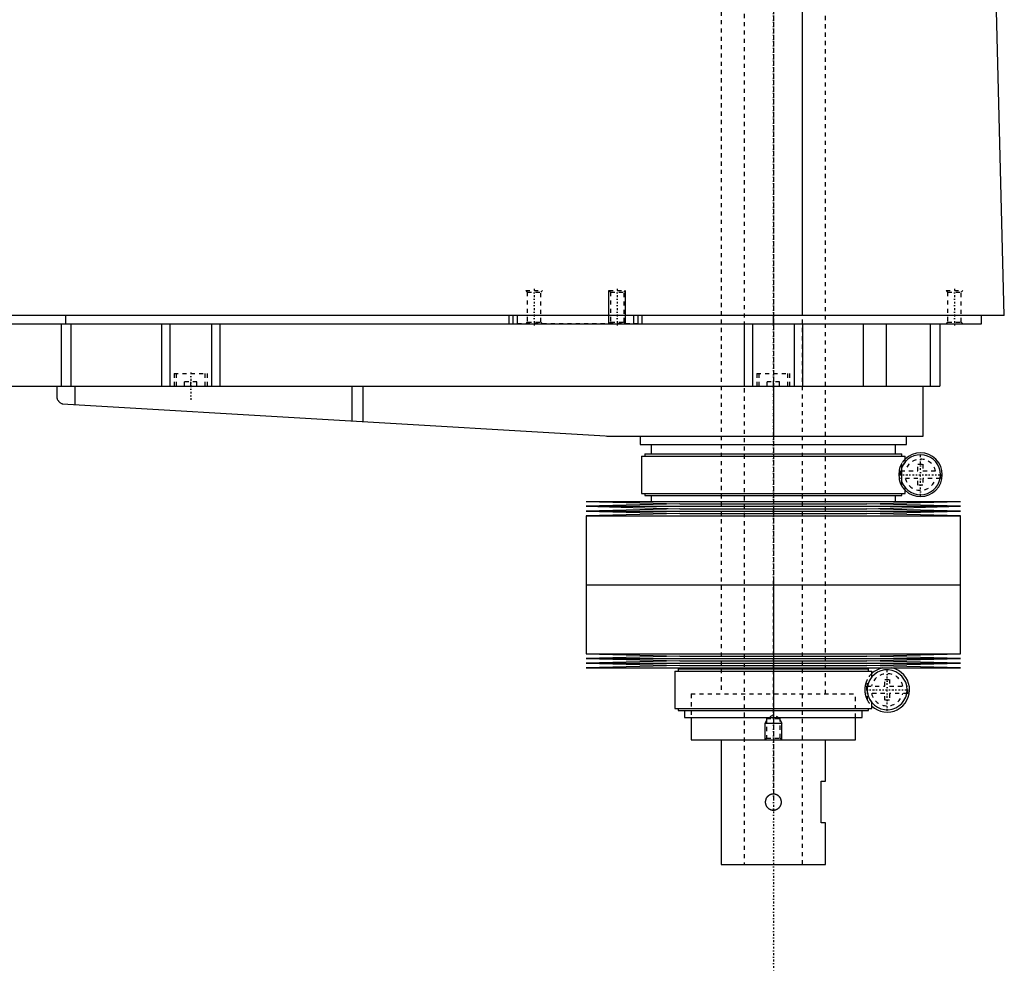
# Model space of a CAD drawing. Extents: x -186 to 1056, y -1 to 900.
# Tile 3 of 4: x 819 to 1056, y 330 to 559. Entities that reach past the tile are written whole.
import ezdxf

# ---------------------------------------------------------------- set-up
doc = ezdxf.new("R2010")
doc.units = 0
doc.linetypes.add('CENTER', pattern=[1.5, 0.45, -0.5, 0.05, -0.5])
doc.linetypes.add('DASHED', pattern=[2, 1, -1])
for name, color, linetype in [('AM_0', 7, 'CONTINUOUS'), ('AM_10', 7, 'CONTINUOUS'), ('AM_3', 7, 'DASHED'), ('AM_7', 7, 'CENTER')]:
    doc.layers.add(name, color=color, linetype=linetype)

msp = doc.modelspace()

# ---------------------------------------------------------------- linework, layer by layer
at = {"layer": 'AM_0', "color": 7, "linetype": 'CONTINUOUS'}
for p, q in [((1007.01, 487.5), (1007.01, 569.6)), ((1055.5, 487.5), (1053.45, 568.63)), ((1055.5, 487.5), (478.96, 487.5)), ((830, 485.5), (830, 487.5)), ((936.5, 485.5), (936.5, 487.5)), ((937.5, 485.5), (937.5, 487.5)), ((938.5, 485.5), (938.5, 487.5)), ((966.5, 485.5), (966.5, 487.5)), ((967.5, 485.5), (967.5, 487.5)), ((968.5, 485.5), (968.5, 487.5)), ((1000, 485.5), (1000, 487.5)), ((1050, 485.5), (1050, 487.5)), ((510, 485.5), (1050, 485.5)), ((828.85, 485.5), (828.85, 470.5)), ((831.18, 485.5), (831.18, 470.5)), ((853, 485.5), (853, 470.5)), ((855, 485.5), (855, 470.5)), ((865, 485.5), (865, 470.5)), ((867, 485.5), (867, 470.5)), ((993, 485.5), (993, 470.5)), ((995, 485.5), (995, 470.5)), ((1005, 485.5), (1005, 470.5)), ((1007, 485.5), (1007, 470.5)), ((1021.56, 485.5), (1021.56, 470.5)), ((1027.09, 485.5), (1027.09, 470.5)), ((1037.69, 485.5), (1037.69, 470.5)), ((1040, 485.5), (1040, 470.5)), ((732, 470.5), (1040, 470.5)), ((827.8, 470.5), (827.8, 467.74)), ((832.14, 470.5), (832.14, 466.1)), ((898.68, 470.5), (898.68, 462.14)), ((901.33, 470.5), (901.33, 461.99)), ((1000, 470.5), (1000, 458.5)), ((1036, 458.5), (1036, 470.5)), ((829.14, 466.27), (959.7, 458.52)), ((960.3, 458.5), (1036, 458.5)), ((968, 458.5), (968, 456.5)), ((1032, 456.5), (1032, 458.5)), ((968, 456.5), (1032, 456.5)), ((970.65, 456.5), (970.65, 454.2)), ((1029.35, 454.2), (1029.35, 456.5)), ((968.35, 453.7), (968.35, 444.7)), ((968.35, 453.7), (1031.65, 453.7)), ((969.15, 454.2), (969.15, 453.7)), ((969.15, 454.2), (1030.85, 454.2)), ((1030.85, 453.7), (1030.85, 454.2)), ((1031.65, 452.26), (1031.65, 453.7)), ((1030.87, 447.49), (1030.87, 450.91)), ((1031.65, 444.7), (1031.65, 446.14)), ((955, 442.75), (977.5, 442.18)), ((955, 442.75), (1045, 442.75)), ((968.35, 444.7), (1031.65, 444.7)), ((969.15, 444.7), (969.15, 444.2)), ((969.15, 444.2), (1030.85, 444.2)), ((970.65, 444.2), (970.65, 442.75)), ((1022.5, 442.18), (1045, 442.75)), ((1029.35, 442.75), (1029.35, 444.2)), ((1030.85, 444.2), (1030.85, 444.7)), ((977.5, 442.18), (955, 441.61)), ((955, 441.61), (977.5, 441.04)), ((955, 441.61), (1045, 441.61)), ((977.5, 441.04), (955, 440.47)), ((955, 440.47), (977.5, 439.9)), ((955, 440.47), (1045, 440.47)), ((977.5, 442.18), (1022.5, 442.18)), ((977.5, 441.04), (1022.5, 441.04)), ((1045, 441.61), (1022.5, 442.18)), ((1022.5, 441.04), (1045, 441.61)), ((1045, 440.47), (1022.5, 441.04)), ((1022.5, 439.9), (1045, 440.47)), ((977.5, 439.9), (955, 439.33)), ((955, 439.33), (955, 422.75)), ((955, 439.33), (1045, 439.33)), ((977.5, 439.9), (1022.5, 439.9)), ((1045, 439.33), (1022.5, 439.9)), ((1045, 422.75), (1045, 439.33)), ((955, 422.75), (1045, 422.75)), ((955, 422.75), (955, 406.17)), ((955, 422.75), (1045, 422.75)), ((1045, 406.17), (1045, 422.75)), ((955, 406.17), (977.5, 405.6)), ((955, 406.17), (1045, 406.17)), ((977.5, 405.6), (955, 405.03)), ((955, 405.03), (977.5, 404.46)), ((955, 405.03), (1045, 405.03)), ((977.5, 405.6), (1022.5, 405.6)), ((1022.5, 405.6), (1045, 406.17)), ((1045, 405.03), (1022.5, 405.6)), ((1022.5, 404.46), (1045, 405.03)), ((977.5, 404.46), (955, 403.89)), ((955, 403.89), (977.5, 403.32)), ((955, 403.89), (1045, 403.89)), ((977.5, 403.32), (955, 402.75)), ((955, 402.75), (1045, 402.75)), ((977.15, 402.5), (977.15, 402)), ((977.15, 402.5), (1022.85, 402.5)), ((977.5, 404.46), (1022.5, 404.46)), ((977.5, 403.32), (1022.5, 403.32)), ((978.65, 402.75), (978.65, 402.5)), ((1021.35, 402.5), (1021.35, 402.75)), ((1045, 403.89), (1022.5, 404.46)), ((1022.5, 403.32), (1045, 403.89)), ((1045, 402.75), (1022.5, 403.32)), ((1022.85, 402), (1022.85, 402.5)), ((976.35, 402), (976.35, 393)), ((976.35, 402), (1023.65, 402)), ((1023.65, 400.56), (1023.65, 402)), ((1022.59, 396.88), (1022.59, 398.12)), ((976.35, 393), (1023.65, 393)), ((977.15, 393), (977.15, 392.5)), ((1022.85, 392.5), (1022.85, 393)), ((1023.65, 393), (1023.65, 394.44)), ((977.15, 392.5), (1022.85, 392.5)), ((978.65, 392.5), (978.65, 390.8)), ((978.65, 390.8), (1021.35, 390.8)), ((980.25, 390.8), (980.25, 385.5)), ((1019.75, 385.5), (1019.75, 390.8)), ((1021.35, 390.8), (1021.35, 392.5)), ((980.25, 385.5), (1019.75, 385.5)), ((987.5, 385.5), (987.5, 355.5)), ((1012.5, 375.5), (1012.5, 385.5)), ((1011.5, 375.5), (1012.5, 375.5)), ((1011.5, 365.5), (1011.5, 375.5)), ((1012.5, 365.5), (1011.5, 365.5)), ((1012.5, 355.5), (1012.5, 365.5)), ((987.5, 355.5), (1012.5, 355.5))]:
    msp.add_line(p, q, dxfattribs=at)
for points in [[(827.8, 467.74, 0), (827.8, 467.74, 0), (827.8, 467.73, 0), (827.8, 467.73, 0), (827.8, 467.73, 0), (827.8, 467.73, 0), (827.8, 467.72, 0), (827.8, 467.72, 0), (827.81, 467.71, 0), (827.81, 467.7, 0), (827.81, 467.69, 0), (827.81, 467.69, 0), (827.81, 467.68, 0), (827.82, 467.67, 0), (827.82, 467.66, 0), (827.82, 467.65, 0), (827.83, 467.64, 0), (827.83, 467.62, 0), (827.83, 467.62, 0), (827.83, 467.61, 0), (827.84, 467.6, 0), (827.84, 467.58, 0), (827.84, 467.58, 0), (827.86, 467.53, 0), (827.89, 467.44, 0), (827.93, 467.34, 0), (827.98, 467.24, 0), (828.04, 467.14, 0), (828.11, 467.04, 0), (828.14, 466.99, 0), (828.18, 466.94, 0), (828.26, 466.84, 0), (828.35, 466.75, 0), (828.45, 466.66, 0), (828.56, 466.57, 0), (828.67, 466.49, 0), (828.73, 466.46, 0), (828.8, 466.42, 0), (828.93, 466.36, 0), (829.07, 466.3, 0), (829.14, 466.27, 0)], [(1000, 368.5, 0), (999.97, 368.5, 0), (999.92, 368.5, 0), (999.86, 368.51, 0), (999.84, 368.51, 0), (999.81, 368.51, 0), (999.75, 368.52, 0), (999.7, 368.53, 0), (999.64, 368.54, 0), (999.59, 368.55, 0), (999.53, 368.56, 0), (999.51, 368.57, 0), (999.48, 368.58, 0), (999.43, 368.6, 0), (999.37, 368.62, 0), (999.32, 368.64, 0), (999.27, 368.66, 0), (999.22, 368.69, 0), (999.19, 368.7, 0), (999.17, 368.71, 0), (999.12, 368.74, 0), (999.07, 368.77, 0), (999.04, 368.78, 0), (999.02, 368.8, 0), (998.97, 368.83, 0), (998.93, 368.87, 0), (998.91, 368.88, 0), (998.88, 368.9, 0), (998.84, 368.94, 0), (998.8, 368.97, 0), (998.76, 369.01, 0), (998.72, 369.05, 0), (998.68, 369.09, 0), (998.66, 369.11, 0), (998.65, 369.13, 0), (998.61, 369.17, 0), (998.58, 369.21, 0), (998.54, 369.26, 0), (998.51, 369.3, 0), (998.48, 369.35, 0), (998.46, 369.37, 0), (998.45, 369.4, 0), (998.42, 369.44, 0), (998.39, 369.49, 0), (998.37, 369.54, 0), (998.34, 369.6, 0), (998.32, 369.65, 0), (998.31, 369.67, 0), (998.29, 369.7, 0), (998.27, 369.75, 0), (998.25, 369.81, 0), (998.24, 369.86, 0), (998.22, 369.92, 0), (998.21, 369.97, 0), (998.2, 370, 0), (998.19, 370.03, 0), (998.18, 370.08, 0), (998.17, 370.14, 0), (998.16, 370.2, 0), (998.15, 370.25, 0), (998.15, 370.31, 0), (998.15, 370.34, 0), (998.14, 370.36, 0), (998.14, 370.42, 0), (998.14, 370.47, 0), (998.14, 370.5, 0), (998.14, 370.53, 0), (998.14, 370.58, 0), (998.14, 370.64, 0), (998.15, 370.66, 0), (998.15, 370.69, 0), (998.15, 370.75, 0), (998.16, 370.8, 0), (998.17, 370.86, 0), (998.18, 370.92, 0), (998.19, 370.97, 0), (998.2, 371, 0), (998.21, 371.03, 0), (998.22, 371.08, 0), (998.24, 371.14, 0), (998.25, 371.19, 0), (998.27, 371.25, 0), (998.29, 371.3, 0), (998.31, 371.33, 0), (998.32, 371.35, 0), (998.34, 371.4, 0), (998.37, 371.46, 0), (998.39, 371.51, 0), (998.42, 371.56, 0), (998.45, 371.6, 0), (998.46, 371.63, 0), (998.48, 371.65, 0), (998.51, 371.7, 0), (998.54, 371.74, 0), (998.58, 371.79, 0), (998.61, 371.83, 0), (998.65, 371.87, 0), (998.66, 371.89, 0), (998.68, 371.91, 0), (998.72, 371.95, 0), (998.76, 371.99, 0), (998.8, 372.03, 0), (998.84, 372.06, 0), (998.88, 372.1, 0), (998.91, 372.12, 0), (998.93, 372.13, 0), (998.97, 372.17, 0), (999.02, 372.2, 0), (999.04, 372.22, 0), (999.07, 372.23, 0), (999.12, 372.26, 0), (999.17, 372.29, 0), (999.19, 372.3, 0), (999.22, 372.31, 0), (999.27, 372.34, 0), (999.32, 372.36, 0), (999.37, 372.38, 0), (999.43, 372.4, 0), (999.48, 372.42, 0), (999.51, 372.43, 0), (999.53, 372.44, 0), (999.59, 372.45, 0), (999.64, 372.46, 0), (999.7, 372.47, 0), (999.75, 372.48, 0), (999.81, 372.49, 0), (999.84, 372.49, 0), (999.86, 372.49, 0), (999.92, 372.5, 0), (999.97, 372.5, 0), (1000, 372.5, 0)], [(1000, 372.5, 0), (1000.03, 372.5, 0), (1000.08, 372.5, 0), (1000.14, 372.49, 0), (1000.16, 372.49, 0), (1000.19, 372.49, 0), (1000.25, 372.48, 0), (1000.3, 372.47, 0), (1000.36, 372.46, 0), (1000.41, 372.45, 0), (1000.47, 372.44, 0), (1000.49, 372.43, 0), (1000.52, 372.42, 0), (1000.57, 372.4, 0), (1000.63, 372.38, 0), (1000.68, 372.36, 0), (1000.73, 372.34, 0), (1000.78, 372.31, 0), (1000.81, 372.3, 0), (1000.83, 372.29, 0), (1000.88, 372.26, 0), (1000.93, 372.23, 0), (1000.96, 372.22, 0), (1000.98, 372.2, 0), (1001.03, 372.17, 0), (1001.07, 372.13, 0), (1001.09, 372.12, 0), (1001.12, 372.1, 0), (1001.16, 372.06, 0), (1001.2, 372.03, 0), (1001.24, 371.99, 0), (1001.28, 371.95, 0), (1001.32, 371.91, 0), (1001.34, 371.89, 0), (1001.35, 371.87, 0), (1001.39, 371.83, 0), (1001.42, 371.79, 0), (1001.46, 371.74, 0), (1001.49, 371.7, 0), (1001.52, 371.65, 0), (1001.54, 371.63, 0), (1001.55, 371.6, 0), (1001.58, 371.56, 0), (1001.61, 371.51, 0), (1001.63, 371.46, 0), (1001.66, 371.4, 0), (1001.68, 371.35, 0), (1001.69, 371.33, 0), (1001.71, 371.3, 0), (1001.73, 371.25, 0), (1001.75, 371.19, 0), (1001.76, 371.14, 0), (1001.78, 371.08, 0), (1001.79, 371.03, 0), (1001.8, 371, 0), (1001.81, 370.97, 0), (1001.82, 370.91, 0), (1001.83, 370.86, 0), (1001.84, 370.8, 0), (1001.85, 370.75, 0), (1001.85, 370.69, 0), (1001.85, 370.66, 0), (1001.86, 370.64, 0), (1001.86, 370.58, 0), (1001.86, 370.53, 0), (1001.86, 370.5, 0), (1001.86, 370.47, 0), (1001.86, 370.42, 0), (1001.86, 370.36, 0), (1001.85, 370.34, 0), (1001.85, 370.31, 0), (1001.85, 370.25, 0), (1001.84, 370.2, 0), (1001.83, 370.14, 0), (1001.82, 370.08, 0), (1001.81, 370.03, 0), (1001.8, 370, 0), (1001.79, 369.97, 0), (1001.78, 369.92, 0), (1001.76, 369.86, 0), (1001.75, 369.81, 0), (1001.73, 369.75, 0), (1001.7, 369.7, 0), (1001.69, 369.67, 0), (1001.68, 369.65, 0), (1001.66, 369.59, 0), (1001.63, 369.54, 0), (1001.61, 369.49, 0), (1001.58, 369.44, 0), (1001.55, 369.39, 0), (1001.53, 369.37, 0), (1001.52, 369.35, 0), (1001.49, 369.3, 0), (1001.46, 369.26, 0), (1001.42, 369.21, 0), (1001.39, 369.17, 0), (1001.35, 369.13, 0), (1001.34, 369.11, 0), (1001.32, 369.09, 0), (1001.28, 369.05, 0), (1001.24, 369.01, 0), (1001.2, 368.97, 0), (1001.16, 368.94, 0), (1001.11, 368.9, 0), (1001.09, 368.88, 0), (1001.07, 368.87, 0), (1001.02, 368.83, 0), (1000.98, 368.8, 0), (1000.95, 368.78, 0), (1000.93, 368.77, 0), (1000.88, 368.74, 0), (1000.83, 368.71, 0), (1000.81, 368.7, 0), (1000.78, 368.69, 0), (1000.73, 368.66, 0), (1000.68, 368.64, 0), (1000.63, 368.62, 0), (1000.57, 368.6, 0), (1000.52, 368.58, 0), (1000.49, 368.57, 0), (1000.46, 368.56, 0), (1000.41, 368.55, 0), (1000.36, 368.54, 0), (1000.3, 368.53, 0), (1000.25, 368.52, 0), (1000.19, 368.51, 0), (1000.16, 368.51, 0), (1000.14, 368.51, 0), (1000.08, 368.5, 0), (1000.03, 368.5, 0), (1000, 368.5, 0)]]:
    msp.add_polyline3d(points, dxfattribs=at)
for centre, radius, start, end in [((960.3, 468.5), 10, 266.6, 270), ((1035.35, 449.2), 5.25, 225.1897, 134.8103), ((1035.35, 449.2), 4.8, 200.9129, 159.0871), ((1027.35, 397.5), 4.8, 187.4315, 172.5685), ((1027.35, 397.5), 5.37, 102.3808, 133.5014), ((1027.35, 397.5), 5.38, 226.4986, 77.6192)]:
    msp.add_arc(centre, radius, start, end, dxfattribs=at)
at = {"layer": 'AM_10', "color": 7, "linetype": 'CONTINUOUS'}
for p, q in [((960.5, 485.5), (960.5, 493.5)), ((964.5, 485.5), (964.5, 493.5)), ((998.38, 390.16), (998, 389.5)), ((998, 385.5), (998, 389.5)), ((998, 389.5), (1002, 389.5)), ((1001.62, 390.16), (1002, 389.5)), ((1002, 385.5), (1002, 389.5))]:
    msp.add_line(p, q, dxfattribs=at)
at = {"layer": 'AM_3', "color": 6, "linetype": 'DASHED'}
for p, q in [((993, 874), (993, 355.5)), ((1007, 355.5), (1007, 874)), ((987.5, 858.5), (987.5, 396.5)), ((1012.5, 396.5), (1012.5, 858.5)), ((940.5, 493.5), (940.88, 493.12)), ((940.5, 493.5), (944.5, 493.5)), ((940.88, 493.12), (940.88, 485.88)), ((940.88, 493.12), (944.12, 493.12)), ((944.12, 493.12), (944.5, 493.5)), ((944.12, 485.88), (944.12, 493.12)), ((960.5, 493.5), (960.88, 493.12)), ((960.5, 493.5), (964.5, 493.5)), ((960.88, 493.12), (960.88, 485.88)), ((960.88, 493.12), (964.12, 493.12)), ((964.12, 493.12), (964.5, 493.5)), ((964.12, 485.88), (964.12, 493.12)), ((1041.5, 493.5), (1041.88, 493.12)), ((1041.5, 493.5), (1045.5, 493.5)), ((1041.88, 493.12), (1041.88, 485.88)), ((1041.88, 493.12), (1045.12, 493.12)), ((1045.12, 493.12), (1045.5, 493.5)), ((1045.12, 485.88), (1045.12, 493.12)), ((967.5, 485.5), (938.5, 485.5)), ((940.88, 485.88), (940.5, 485.5)), ((940.88, 485.88), (944.12, 485.88)), ((944.5, 485.5), (944.12, 485.88)), ((960.88, 485.88), (960.5, 485.5)), ((960.88, 485.88), (964.12, 485.88)), ((964.5, 485.5), (964.12, 485.88)), ((1041.88, 485.88), (1041.5, 485.5)), ((1041.88, 485.88), (1045.12, 485.88)), ((1045.5, 485.5), (1045.12, 485.88)), ((856, 473.5), (856, 470.5)), ((856, 473.5), (864, 473.5)), ((856.5, 473.5), (856.5, 470.5)), ((863.5, 470.5), (863.5, 473.5)), ((864, 470.5), (864, 473.5)), ((996, 473.5), (996, 470.5)), ((996, 473.5), (1004, 473.5)), ((996.5, 473.5), (996.5, 470.5)), ((1003.5, 470.5), (1003.5, 473.5)), ((1004, 470.5), (1004, 473.5)), ((861.5, 471.5), (858.5, 471.5)), ((858.5, 470.5), (858.5, 471.5)), ((860, 470.5), (860, 471.5)), ((861.5, 470.5), (861.5, 471.5)), ((1001.5, 471.5), (998.5, 471.5)), ((998.5, 470.5), (998.5, 471.5)), ((1000, 470.5), (1000, 471.5)), ((1001.5, 470.5), (1001.5, 471.5)), ((1030.87, 450.91), (1030.87, 451.93)), ((1030.57, 450.1), (1034.75, 450.1)), ((1034.75, 451.7), (1035.95, 451.7)), ((1034.75, 450.1), (1034.75, 451.7)), ((1035.95, 451.7), (1035.95, 450.1)), ((1035.95, 450.1), (1040.13, 450.1)), ((1034.75, 448.3), (1030.57, 448.3)), ((1030.87, 446.47), (1030.87, 447.49)), ((1034.75, 446.7), (1034.75, 448.3)), ((1035.95, 448.3), (1035.95, 446.7)), ((1040.13, 448.3), (1035.95, 448.3)), ((1035.95, 446.7), (1034.75, 446.7)), ((1022.59, 398.12), (1022.59, 400)), ((1026.75, 400), (1027.95, 400)), ((1026.75, 398.4), (1026.75, 400)), ((1027.95, 400), (1027.95, 398.4)), ((1022.44, 398.4), (1026.75, 398.4)), ((1027.95, 398.4), (1032.26, 398.4)), ((980.25, 396.5), (1019.75, 396.5)), ((980.25, 396.5), (980.25, 390.8)), ((980.25, 396.5), (1019.75, 396.5)), ((1019.75, 390.8), (1019.75, 396.5)), ((1026.75, 396.6), (1022.44, 396.6)), ((1022.59, 395), (1022.59, 396.88)), ((1026.75, 395), (1026.75, 396.6)), ((1027.95, 396.6), (1027.95, 395)), ((1032.26, 396.6), (1027.95, 396.6)), ((1027.95, 395), (1026.75, 395)), ((1000, 391.5), (998.38, 390.56)), ((998.38, 390.56), (998.38, 385.88)), ((998.38, 390.56), (1001.62, 390.56)), ((1001.62, 390.56), (1000, 391.5)), ((1001.62, 385.88), (1001.62, 390.56)), ((998.38, 385.88), (998, 385.5)), ((998.38, 385.88), (1001.62, 385.88)), ((1002, 385.5), (1001.62, 385.88))]:
    msp.add_line(p, q, dxfattribs=at)
for points in [[(1030.87, 451.93, 0), (1030.85, 451.91, 0), (1030.82, 451.86, 0), (1030.8, 451.81, 0), (1030.78, 451.79, 0), (1030.77, 451.76, 0), (1030.74, 451.71, 0), (1030.71, 451.65, 0), (1030.68, 451.59, 0), (1030.65, 451.54, 0), (1030.62, 451.47, 0), (1030.6, 451.44, 0), (1030.59, 451.41, 0), (1030.56, 451.35, 0), (1030.53, 451.28, 0), (1030.5, 451.21, 0), (1030.47, 451.14, 0), (1030.44, 451.06, 0), (1030.43, 451.02, 0), (1030.41, 450.98, 0), (1030.38, 450.9, 0), (1030.36, 450.82, 0), (1030.34, 450.78, 0)], [(1031.65, 452.26, 0), (1031.65, 452.26, 0), (1031.64, 452.25, 0), (1031.63, 452.24, 0), (1031.63, 452.23, 0), (1031.62, 452.22, 0), (1031.6, 452.19, 0), (1031.57, 452.16, 0), (1031.53, 452.11, 0), (1031.5, 452.06, 0), (1031.45, 452, 0), (1031.43, 451.97, 0), (1031.41, 451.94, 0), (1031.35, 451.86, 0), (1031.3, 451.77, 0), (1031.24, 451.67, 0), (1031.17, 451.57, 0), (1031.11, 451.45, 0), (1031.07, 451.38, 0), (1031.04, 451.31, 0), (1030.97, 451.17, 0), (1030.9, 451, 0), (1030.87, 450.91, 0)], [(1030.34, 450.78, 0), (1030.34, 450.77, 0), (1030.34, 450.76, 0), (1030.33, 450.74, 0), (1030.33, 450.73, 0), (1030.33, 450.72, 0), (1030.32, 450.71, 0), (1030.32, 450.69, 0), (1030.31, 450.67, 0), (1030.31, 450.65, 0), (1030.3, 450.63, 0), (1030.3, 450.62, 0), (1030.3, 450.61, 0), (1030.3, 450.59, 0), (1030.29, 450.56, 0), (1030.29, 450.54, 0), (1030.28, 450.52, 0), (1030.28, 450.49, 0), (1030.28, 450.48, 0), (1030.27, 450.47, 0), (1030.27, 450.44, 0), (1030.27, 450.42, 0), (1030.26, 450.41, 0), (1030.26, 450.39, 0), (1030.26, 450.37, 0), (1030.25, 450.34, 0), (1030.25, 450.33, 0), (1030.25, 450.31, 0), (1030.25, 450.29, 0), (1030.24, 450.26, 0), (1030.24, 450.23, 0), (1030.24, 450.2, 0), (1030.23, 450.17, 0), (1030.23, 450.16, 0), (1030.23, 450.14, 0), (1030.23, 450.11, 0), (1030.23, 450.08, 0), (1030.22, 450.05, 0), (1030.22, 450.02, 0), (1030.22, 449.98, 0), (1030.22, 449.97, 0), (1030.22, 449.95, 0), (1030.21, 449.92, 0), (1030.21, 449.89, 0), (1030.21, 449.85, 0), (1030.21, 449.82, 0), (1030.2, 449.79, 0), (1030.2, 449.77, 0), (1030.2, 449.75, 0), (1030.2, 449.72, 0), (1030.2, 449.69, 0), (1030.19, 449.57, 0), (1030.19, 449.36, 0), (1030.19, 449.26, 0), (1030.19, 449.16, 0), (1030.19, 448.96, 0), (1030.2, 448.75, 0), (1030.2, 448.63, 0), (1030.21, 448.6, 0), (1030.21, 448.57, 0), (1030.21, 448.55, 0), (1030.21, 448.53, 0), (1030.21, 448.5, 0), (1030.21, 448.47, 0), (1030.22, 448.44, 0), (1030.22, 448.4, 0), (1030.22, 448.37, 0), (1030.22, 448.35, 0), (1030.22, 448.34, 0), (1030.23, 448.3, 0), (1030.23, 448.27, 0), (1030.23, 448.24, 0), (1030.24, 448.21, 0), (1030.24, 448.17, 0), (1030.24, 448.16, 0), (1030.24, 448.14, 0), (1030.25, 448.11, 0), (1030.25, 448.08, 0), (1030.25, 448.07, 0), (1030.26, 448.05, 0), (1030.26, 448.02, 0), (1030.26, 447.99, 0), (1030.27, 447.97, 0), (1030.27, 447.96, 0), (1030.27, 447.93, 0), (1030.28, 447.9, 0), (1030.28, 447.88, 0), (1030.29, 447.85, 0), (1030.29, 447.82, 0), (1030.3, 447.81, 0), (1030.3, 447.8, 0), (1030.3, 447.77, 0), (1030.31, 447.75, 0), (1030.31, 447.73, 0), (1030.32, 447.71, 0), (1030.32, 447.69, 0), (1030.33, 447.68, 0), (1030.33, 447.67, 0), (1030.34, 447.65, 0), (1030.34, 447.63, 0), (1030.34, 447.62, 0)], [(1030.34, 447.62, 0), (1030.36, 447.58, 0), (1030.38, 447.5, 0), (1030.41, 447.42, 0), (1030.43, 447.38, 0), (1030.44, 447.34, 0), (1030.47, 447.26, 0), (1030.5, 447.19, 0), (1030.53, 447.12, 0), (1030.56, 447.05, 0), (1030.59, 446.99, 0), (1030.6, 446.96, 0), (1030.62, 446.93, 0), (1030.65, 446.86, 0), (1030.68, 446.81, 0), (1030.71, 446.75, 0), (1030.74, 446.69, 0), (1030.77, 446.64, 0), (1030.78, 446.61, 0), (1030.8, 446.59, 0), (1030.82, 446.54, 0), (1030.85, 446.49, 0), (1030.87, 446.47, 0)], [(1030.87, 447.49, 0), (1030.9, 447.4, 0), (1030.97, 447.23, 0), (1031.04, 447.09, 0), (1031.07, 447.02, 0), (1031.11, 446.95, 0), (1031.17, 446.83, 0), (1031.24, 446.73, 0), (1031.3, 446.63, 0), (1031.35, 446.54, 0), (1031.41, 446.46, 0), (1031.43, 446.43, 0), (1031.45, 446.4, 0), (1031.5, 446.34, 0), (1031.53, 446.29, 0), (1031.57, 446.24, 0), (1031.6, 446.21, 0), (1031.62, 446.18, 0), (1031.63, 446.17, 0), (1031.63, 446.16, 0), (1031.64, 446.15, 0), (1031.65, 446.14, 0), (1031.65, 446.14, 0)], [(1022.59, 400, 0), (1022.54, 399.9, 0), (1022.49, 399.79, 0), (1022.47, 399.75, 0), (1022.45, 399.72, 0), (1022.45, 399.7, 0), (1022.44, 399.68, 0), (1022.42, 399.65, 0), (1022.41, 399.61, 0), (1022.39, 399.57, 0), (1022.38, 399.54, 0), (1022.36, 399.5, 0), (1022.35, 399.48, 0), (1022.35, 399.46, 0), (1022.33, 399.42, 0), (1022.32, 399.38, 0), (1022.31, 399.36, 0), (1022.3, 399.34, 0), (1022.29, 399.3, 0), (1022.27, 399.26, 0), (1022.26, 399.24, 0), (1022.26, 399.22, 0), (1022.24, 399.18, 0), (1022.23, 399.13, 0), (1022.22, 399.09, 0), (1022.2, 399.05, 0), (1022.19, 399, 0), (1022.18, 398.98, 0), (1022.18, 398.96, 0), (1022.16, 398.91, 0), (1022.15, 398.87, 0), (1022.14, 398.82, 0), (1022.13, 398.77, 0), (1022.12, 398.72, 0), (1022.11, 398.7, 0), (1022.1, 398.67, 0), (1022.09, 398.62, 0), (1022.08, 398.57, 0), (1022.07, 398.51, 0), (1022.06, 398.46, 0), (1022.05, 398.4, 0), (1022.05, 398.38, 0), (1022.04, 398.35, 0), (1022.03, 398.29, 0), (1022.03, 398.23, 0), (1022.02, 398.18, 0), (1022.01, 398.12, 0), (1022, 398.06, 0), (1022, 398.03, 0), (1022, 398, 0), (1021.99, 397.94, 0), (1021.99, 397.88, 0), (1021.98, 397.82, 0), (1021.98, 397.76, 0), (1021.98, 397.7, 0), (1021.98, 397.67, 0), (1021.98, 397.65, 0), (1021.98, 397.59, 0), (1021.98, 397.53, 0), (1021.98, 397.5, 0), (1021.98, 397.47, 0), (1021.98, 397.41, 0), (1021.98, 397.35, 0), (1021.98, 397.33, 0), (1021.98, 397.3, 0), (1021.98, 397.24, 0), (1021.98, 397.18, 0), (1021.99, 397.12, 0), (1021.99, 397.06, 0), (1022, 397, 0), (1022, 396.97, 0), (1022, 396.94, 0), (1022.01, 396.88, 0), (1022.02, 396.82, 0), (1022.03, 396.77, 0), (1022.03, 396.71, 0), (1022.04, 396.65, 0), (1022.05, 396.62, 0), (1022.05, 396.6, 0), (1022.06, 396.54, 0), (1022.07, 396.49, 0), (1022.08, 396.43, 0), (1022.09, 396.38, 0), (1022.1, 396.33, 0), (1022.11, 396.3, 0), (1022.12, 396.28, 0), (1022.13, 396.23, 0), (1022.14, 396.18, 0), (1022.15, 396.13, 0), (1022.16, 396.09, 0), (1022.18, 396.04, 0), (1022.18, 396.02, 0), (1022.19, 396, 0), (1022.2, 395.95, 0), (1022.22, 395.91, 0), (1022.23, 395.87, 0), (1022.24, 395.82, 0), (1022.26, 395.78, 0), (1022.26, 395.76, 0), (1022.27, 395.74, 0), (1022.29, 395.7, 0), (1022.3, 395.66, 0), (1022.31, 395.64, 0), (1022.32, 395.62, 0), (1022.33, 395.58, 0), (1022.35, 395.54, 0), (1022.35, 395.52, 0), (1022.36, 395.5, 0), (1022.38, 395.46, 0), (1022.39, 395.43, 0), (1022.41, 395.39, 0), (1022.42, 395.35, 0), (1022.44, 395.32, 0), (1022.45, 395.3, 0), (1022.45, 395.28, 0), (1022.47, 395.25, 0), (1022.49, 395.21, 0), (1022.54, 395.1, 0), (1022.59, 395, 0)], [(1023.65, 400.56, 0), (1023.65, 400.56, 0), (1023.64, 400.55, 0), (1023.63, 400.53, 0), (1023.61, 400.51, 0), (1023.6, 400.5, 0), (1023.57, 400.46, 0), (1023.53, 400.4, 0), (1023.48, 400.34, 0), (1023.42, 400.26, 0), (1023.36, 400.16, 0), (1023.32, 400.11, 0), (1023.29, 400.05, 0), (1023.21, 399.93, 0), (1023.13, 399.79, 0), (1023.04, 399.62, 0), (1022.99, 399.52, 0), (1022.98, 399.48, 0), (1022.96, 399.45, 0), (1022.96, 399.44, 0), (1022.95, 399.42, 0), (1022.94, 399.38, 0), (1022.92, 399.35, 0), (1022.91, 399.31, 0), (1022.89, 399.28, 0), (1022.88, 399.24, 0), (1022.87, 399.22, 0), (1022.86, 399.2, 0), (1022.85, 399.16, 0), (1022.83, 399.12, 0), (1022.83, 399.1, 0), (1022.82, 399.08, 0), (1022.8, 399.04, 0), (1022.79, 399, 0), (1022.78, 398.97, 0), (1022.77, 398.95, 0), (1022.76, 398.9, 0), (1022.75, 398.86, 0), (1022.73, 398.81, 0), (1022.72, 398.76, 0), (1022.7, 398.71, 0), (1022.7, 398.68, 0), (1022.69, 398.65, 0), (1022.68, 398.59, 0), (1022.66, 398.54, 0), (1022.65, 398.48, 0), (1022.64, 398.42, 0), (1022.63, 398.35, 0), (1022.62, 398.32, 0), (1022.62, 398.29, 0), (1022.6, 398.22, 0), (1022.59, 398.15, 0), (1022.59, 398.12, 0)], [(1022.59, 396.88, 0), (1022.59, 396.85, 0), (1022.6, 396.78, 0), (1022.62, 396.71, 0), (1022.62, 396.68, 0), (1022.63, 396.65, 0), (1022.64, 396.58, 0), (1022.65, 396.52, 0), (1022.66, 396.46, 0), (1022.68, 396.41, 0), (1022.69, 396.35, 0), (1022.7, 396.32, 0), (1022.7, 396.29, 0), (1022.72, 396.24, 0), (1022.73, 396.19, 0), (1022.75, 396.14, 0), (1022.76, 396.1, 0), (1022.77, 396.05, 0), (1022.78, 396.03, 0), (1022.79, 396, 0), (1022.8, 395.96, 0), (1022.82, 395.92, 0), (1022.83, 395.9, 0), (1022.83, 395.88, 0), (1022.85, 395.84, 0), (1022.86, 395.8, 0), (1022.87, 395.78, 0), (1022.88, 395.76, 0), (1022.89, 395.72, 0), (1022.91, 395.69, 0), (1022.92, 395.65, 0), (1022.94, 395.62, 0), (1022.95, 395.58, 0), (1022.96, 395.56, 0), (1022.96, 395.55, 0), (1022.98, 395.52, 0), (1022.99, 395.48, 0), (1023.04, 395.38, 0), (1023.13, 395.21, 0), (1023.21, 395.07, 0), (1023.29, 394.95, 0), (1023.32, 394.89, 0), (1023.36, 394.84, 0), (1023.42, 394.74, 0), (1023.48, 394.66, 0), (1023.53, 394.6, 0), (1023.57, 394.54, 0), (1023.6, 394.5, 0), (1023.61, 394.49, 0), (1023.63, 394.47, 0), (1023.64, 394.45, 0), (1023.65, 394.44, 0), (1023.65, 394.44, 0)]]:
    msp.add_polyline3d(points, dxfattribs=at)
for centre, radius, start, end in [((1035.35, 449.2), 5.25, 134.8103, 148.6557), ((1035.35, 449.2), 3.75, 13.8865, 166.1135), ((1035.35, 449.2), 4.87, 169.3459, 190.6541), ((1035.35, 449.2), 4.87, 349.3459, 10.6541), ((1035.35, 449.2), 3.75, 193.8865, 346.1135), ((1035.35, 449.2), 5.25, 211.3443, 225.1897), ((1027.35, 397.5), 5.38, 133.5014, 152.3158), ((1027.35, 397.5), 3.88, 13.43, 166.57), ((1027.35, 397.5), 4.99, 169.6156, 190.3844), ((1027.35, 397.5), 4.99, 349.6156, 10.3844), ((1027.35, 397.5), 3.87, 193.43, 346.57), ((1027.35, 397.5), 5.38, 207.6842, 226.4986)]:
    msp.add_arc(centre, radius, start, end, dxfattribs=at)
at = {"layer": 'AM_7', "color": 4, "linetype": 'CENTER'}
for p, q in [((1000, 899.92), (1000, 329.57)), ((1000, 700.5), (1000, 370.5)), ((942.5, 493.9), (942.5, 485.1)), ((962.5, 493.9), (962.5, 485.1)), ((1043.5, 493.9), (1043.5, 485.1)), ((860, 473.8), (860, 467.2)), ((1000, 458.19), (1000, 421.06)), ((1035.35, 444.16), (1035.35, 454.24)), ((1030.31, 449.2), (1040.39, 449.2)), ((1000, 424.35), (1000, 389.2)), ((1027.35, 392.46), (1027.35, 402.54)), ((1022.31, 397.5), (1032.39, 397.5))]:
    msp.add_line(p, q, dxfattribs=at)

doc.saveas('drawing.dxf')
